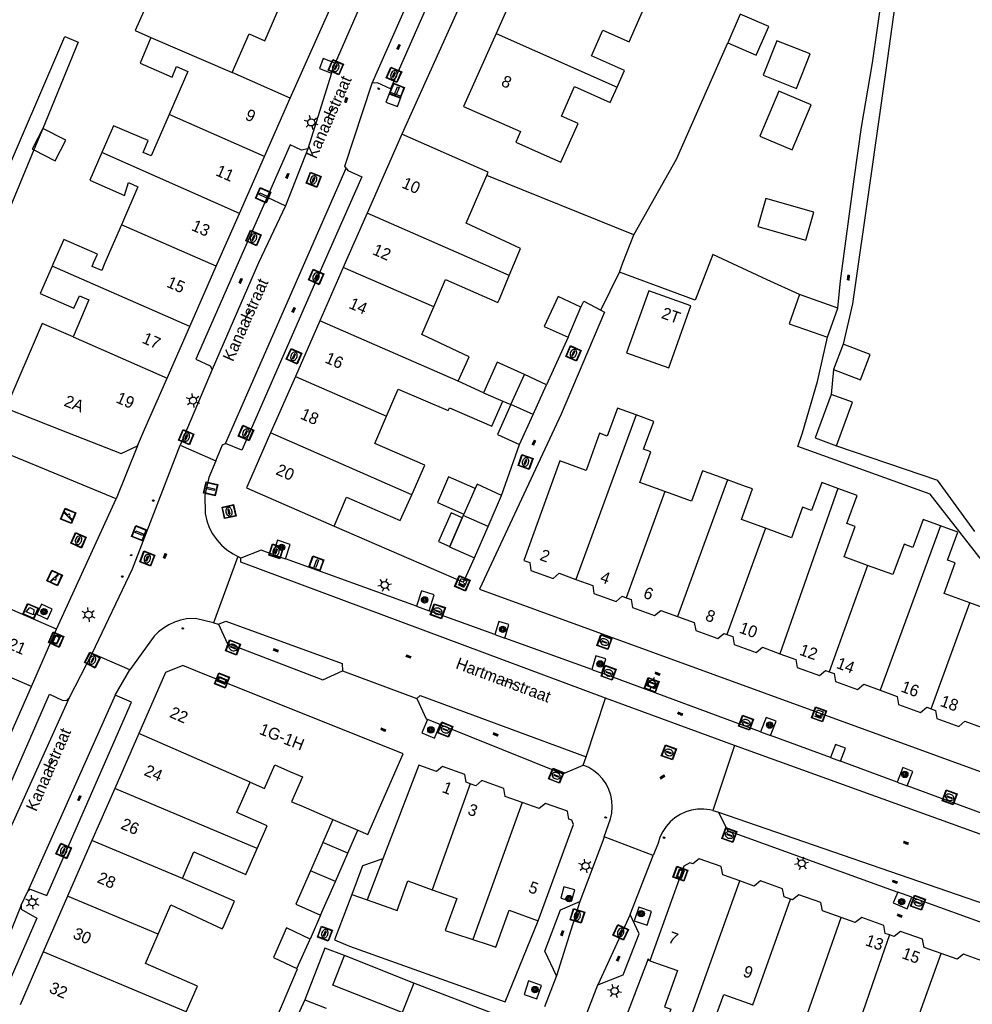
# Model space of a CAD drawing. Header units: metres. Extents: x 93870 to 95789, y 463036 to 464040.
# Tile 183 of 256: x 95003 to 95084, y 463187 to 463271. Entities that reach past the tile are written whole.
import ezdxf
from ezdxf.enums import TextEntityAlignment as Align

# ---------------------------------------------------------------- set-up
doc = ezdxf.new("R2010")
doc.units = ezdxf.units.M
doc.header["$LTSCALE"] = 25.4
for name, color, linetype in [('B_BEBOUWINGSGRENS_0', 1, 'Continuous'), ('B_LUIFEL_1', 200, 'Continuous'), ('B_TUSSENMUUR_0', 7, 'Continuous'), ('G_GRENS_ALGEMEEN_0', 7, 'Continuous'), ('Q_AFVALBAK_0', 7, 'Continuous'), ('Q_BOOM_0', 3, 'Continuous'), ('Q_BRANDKRAAN_0', 5, 'Continuous'), ('Q_CAI-KAST_0', 10, 'Continuous'), ('Q_INSPECTIE_OF_RIOOLPUT_0', 253, 'Continuous'), ('Q_KOLK_0', 254, 'Continuous'), ('Q_LICHTMAST_0', 2, 'Continuous'), ('Q_OPLAADPAAL_0', 7, 'Continuous'), ('Q_SPEELVOORZIENING_0', 45, 'Continuous'), ('Q_STRAATNAAMBORD_0', 7, 'Continuous'), ('Q_VERKEERSBORDPAAL_0', 40, 'Continuous'), ('Q_WATERLEIDINGPUT_0', 5, 'Continuous'), ('S_GBKN_SYMBOOL_OV_GROOT_0', 7, 'Continuous'), ('T_HAAG_0', 87, 'Continuous'), ('T_HEK_0', 57, 'Continuous'), ('T_HEK_1', 57, 'Continuous'), ('T_MUUR_30CM_0', 10, 'Continuous'), ('V_WEGGRENS_0', 7, 'Continuous'), ('Z_GBKN_HUISNUMMER_0', 252, 'Continuous'), ('Z_STRAATNAAM_0', 252, 'Continuous')]:
    doc.layers.add(name, color=color, linetype=linetype)
doc.layers.add('Q_PAAL_STEEN_0', color=7, linetype='Continuous', true_color=0xa97373)
doc.layers.add('Q_PAALTJE_0', color=7, linetype='Continuous', true_color=0x666666)

# ---------------------------------------------------------------- blocks, each defined once
blk = doc.blocks.new('Q_AFVALBAK')
for points in [[(-0.5, 0.5), (0.5, 0.5), (0.5, -0.5), (-0.5, -0.5)], [(-0.336, 0.197), (0.331, 0.197), (0.19, -0.251), (-0.196, -0.251)]]:
    blk.add_lwpolyline(points, close=True)
blk.add_lwpolyline([(-0.442, 0.464), (0.438, 0.464, -0.414214), (0.459, 0.442), (0.459, -0.437, -0.414214), (0.438, -0.459), (-0.442, -0.459, -0.414214), (-0.463, -0.437), (-0.463, 0.442), (-0.463, 0.444), (-0.463, 0.446), (-0.463, 0.448), (-0.462, 0.45), (-0.461, 0.451), (-0.46, 0.453), (-0.459, 0.455), (-0.458, 0.456), (-0.457, 0.457), (-0.456, 0.459), (-0.454, 0.46), (-0.453, 0.461), (-0.451, 0.462), (-0.449, 0.462), (-0.447, 0.463), (-0.446, 0.463), (-0.444, 0.464), (-0.442, 0.464)], format="xyb")
blk = doc.blocks.new('Q_STRAATNAAMBORD')
for points in [[(-0.5, 0.5), (0.5, 0.5), (0.5, -0.5), (-0.5, -0.5)], [(-0.369, 0.22), (0.358, 0.22), (0.358, -0.214), (-0.369, -0.214)]]:
    blk.add_lwpolyline(points, close=True)
for points in [[(-0.442, 0.464), (0.438, 0.464, -0.414214), (0.459, 0.442), (0.459, -0.437, -0.414214), (0.438, -0.459), (-0.442, -0.459, -0.414214), (-0.463, -0.437), (-0.463, 0.442), (-0.463, 0.444), (-0.463, 0.446), (-0.463, 0.448), (-0.462, 0.45), (-0.461, 0.451), (-0.46, 0.453), (-0.459, 0.455), (-0.458, 0.456), (-0.457, 0.457), (-0.456, 0.459), (-0.454, 0.46), (-0.453, 0.461), (-0.451, 0.462), (-0.449, 0.462), (-0.447, 0.463), (-0.446, 0.463), (-0.444, 0.464), (-0.442, 0.464)], [(-0.287, 0.16), (0.281, 0.16, -0.414214), (0.303, 0.139), (0.303, -0.134, -0.414214), (0.281, -0.156), (-0.287, -0.156, -0.414214), (-0.308, -0.134), (-0.308, 0.139), (-0.308, 0.14), (-0.308, 0.142), (-0.307, 0.144), (-0.307, 0.146), (-0.306, 0.148), (-0.305, 0.149), (-0.304, 0.151), (-0.303, 0.152), (-0.302, 0.154), (-0.3, 0.155), (-0.299, 0.156), (-0.297, 0.157), (-0.296, 0.158), (-0.294, 0.159), (-0.292, 0.159), (-0.29, 0.16), (-0.288, 0.16), (-0.287, 0.16)]]:
    blk.add_lwpolyline(points, format="xyb")
blk = doc.blocks.new('Q_OPLAADPAAL')
for points in [[(-0.5, 0.5), (0.5, 0.5), (0.5, -0.5), (-0.5, -0.5)], [(-0.08, 0.333), (0.071, 0.333), (0.071, -0.329), (-0.08, -0.329)]]:
    blk.add_lwpolyline(points, close=True)
blk.add_lwpolyline([(-0.442, 0.464), (0.438, 0.464, -0.414214), (0.459, 0.442), (0.459, -0.437, -0.414214), (0.438, -0.459), (-0.442, -0.459, -0.414214), (-0.463, -0.437), (-0.463, 0.442), (-0.463, 0.444), (-0.463, 0.446), (-0.463, 0.448), (-0.462, 0.45), (-0.461, 0.451), (-0.46, 0.453), (-0.459, 0.455), (-0.458, 0.456), (-0.457, 0.457), (-0.456, 0.459), (-0.454, 0.46), (-0.453, 0.461), (-0.451, 0.462), (-0.449, 0.462), (-0.447, 0.463), (-0.446, 0.463), (-0.444, 0.464), (-0.442, 0.464)], format="xyb")
blk = doc.blocks.new('Q_CAI-KAST')
for points in [[(-0.5, 0.5), (0.5, 0.5), (0.5, -0.5), (-0.5, -0.5)], [(-0.262, 0.264), (0.25, 0.264), (0.25, 0.187), (-0.262, 0.187)], [(-0.262, 0.107), (0.25, 0.107), (0.25, -0.332), (-0.262, -0.332)]]:
    blk.add_lwpolyline(points, close=True)
blk.add_lwpolyline([(-0.442, 0.464), (0.438, 0.464, -0.414214), (0.459, 0.442), (0.459, -0.437, -0.414214), (0.438, -0.459), (-0.442, -0.459, -0.414214), (-0.463, -0.437), (-0.463, 0.442), (-0.463, 0.444), (-0.463, 0.446), (-0.463, 0.448), (-0.462, 0.45), (-0.461, 0.451), (-0.46, 0.453), (-0.459, 0.455), (-0.458, 0.456), (-0.457, 0.457), (-0.456, 0.459), (-0.454, 0.46), (-0.453, 0.461), (-0.451, 0.462), (-0.449, 0.462), (-0.447, 0.463), (-0.446, 0.463), (-0.444, 0.464), (-0.442, 0.464)], format="xyb")
blk.add_circle((-0.177, -0.034), 0.0354)
blk = doc.blocks.new('Q_LICHTMAST')
for points in [[(-0.26, 0.15), (-0.52, 0.3)], [(0, 0.3), (0, 0.6)], [(0.26, 0.15), (0.52, 0.3)], [(-0.26, -0.15), (-0.52, -0.3)], [(0, -0.3), (0, -0.6)], [(0.26, -0.15), (0.52, -0.3)]]:
    blk.add_lwpolyline(points)
blk.add_circle((0, 0), 0.3)
blk = doc.blocks.new('Q_VERKEERSBORDPAAL')
for points in [[(-0.5, 0.5), (0.5, 0.5), (0.5, -0.5), (-0.5, -0.5)], [(-0.08, 0.333), (0.071, 0.333), (0.071, -0.329), (-0.08, -0.329)]]:
    blk.add_lwpolyline(points, close=True)
blk.add_lwpolyline([(-0.442, 0.464), (0.438, 0.464, -0.414214), (0.459, 0.442), (0.459, -0.437, -0.414214), (0.438, -0.459), (-0.442, -0.459, -0.414214), (-0.463, -0.437), (-0.463, 0.442), (-0.463, 0.444), (-0.463, 0.446), (-0.463, 0.448), (-0.462, 0.45), (-0.461, 0.451), (-0.46, 0.453), (-0.459, 0.455), (-0.458, 0.456), (-0.457, 0.457), (-0.456, 0.459), (-0.454, 0.46), (-0.453, 0.461), (-0.451, 0.462), (-0.449, 0.462), (-0.447, 0.463), (-0.446, 0.463), (-0.444, 0.464), (-0.442, 0.464)], format="xyb")
blk = doc.blocks.new('Q_PAAL_STEEN')
for points in [[(-0.5, 0.5), (0.5, 0.5), (0.5, -0.5), (-0.5, -0.5)], [(-0.08, 0.333), (0.071, 0.333), (0.071, -0.329), (-0.08, -0.329)]]:
    blk.add_lwpolyline(points, close=True)
blk.add_lwpolyline([(-0.442, 0.464), (0.438, 0.464, -0.414214), (0.459, 0.442), (0.459, -0.437, -0.414214), (0.438, -0.459), (-0.442, -0.459, -0.414214), (-0.463, -0.437), (-0.463, 0.442), (-0.463, 0.444), (-0.463, 0.446), (-0.463, 0.448), (-0.462, 0.45), (-0.461, 0.451), (-0.46, 0.453), (-0.459, 0.455), (-0.458, 0.456), (-0.457, 0.457), (-0.456, 0.459), (-0.454, 0.46), (-0.453, 0.461), (-0.451, 0.462), (-0.449, 0.462), (-0.447, 0.463), (-0.446, 0.463), (-0.444, 0.464), (-0.442, 0.464)], format="xyb")
blk = doc.blocks.new('Q_PAALTJE')
at = {"color": 251, "true_color": 0x666666, "xscale": 0.1, "yscale": 0.1, "zscale": 0.01}
blk.add_blockref('Q_PAAL_STEEN', (0, 0), dxfattribs=at)
blk = doc.blocks.new('Q_KOLK')
blk.add_lwpolyline([(-0.5, 0.5), (0.5, 0.5), (0.5, -0.5), (-0.5, -0.5)], close=True)
for points in [[(-0.442, 0.464), (0.438, 0.464, -0.414214), (0.459, 0.442), (0.459, -0.437, -0.414214), (0.438, -0.459), (-0.442, -0.459, -0.414214), (-0.463, -0.437), (-0.463, 0.442, -0.414214), (-0.442, 0.464)], [(-0.345, 0.105, 0.380426), (-0.276, -0.18)], [(-0.008, 0.266, 0.240218), (-0.345, 0.105)], [(-0.194, 0.045, 0.853344), (-0.194, -0.032)], [(0.331, 0.111, 0.240191), (-0.008, 0.266)], [(0.185, -0.032, 0.849746), (0.185, 0.045)], [(0.267, -0.176, 0.380426), (0.331, 0.111)], [(-0.276, -0.18, 0.148452), (0.012, -0.257)], [(0.012, -0.257, 0.131742), (0.267, -0.176)]]:
    blk.add_lwpolyline(points, format="xyb")
for points in [[(-0.194, 0.045), (0.185, 0.045)], [(0.185, -0.032), (-0.194, -0.032)]]:
    blk.add_lwpolyline(points)
blk = doc.blocks.new('Q_INSPECTIE_OF_RIOOLPUT')
blk.add_lwpolyline([(-0.5, 0.5), (0.5, 0.5), (0.5, -0.5), (-0.5, -0.5)], close=True)
for points in [[(-0.442, 0.464), (0.438, 0.464, -0.414214), (0.459, 0.442), (0.459, -0.437, -0.414214), (0.438, -0.459), (-0.442, -0.459, -0.414214), (-0.463, -0.437), (-0.463, 0.442), (-0.463, 0.444), (-0.463, 0.446), (-0.463, 0.448), (-0.462, 0.45), (-0.461, 0.451), (-0.46, 0.453), (-0.459, 0.455), (-0.458, 0.456), (-0.457, 0.457), (-0.456, 0.459), (-0.454, 0.46), (-0.453, 0.461), (-0.451, 0.462), (-0.449, 0.462), (-0.447, 0.463), (-0.446, 0.463), (-0.444, 0.464), (-0.442, 0.464)], [(-0.345, 0.105, 0.380426), (-0.276, -0.18)], [(-0.008, 0.266, 0.240218), (-0.345, 0.105)], [(-0.194, 0.045, 0.853344), (-0.194, -0.032)], [(0.331, 0.111, 0.240191), (-0.008, 0.266)], [(0.185, -0.032, 0.849746), (0.185, 0.045)], [(0.267, -0.176, 0.380426), (0.331, 0.111)], [(-0.276, -0.18, 0.148452), (0.012, -0.257)], [(0.012, -0.257, 0.131742), (0.267, -0.176)]]:
    blk.add_lwpolyline(points, format="xyb")
for points in [[(-0.194, 0.045), (0.185, 0.045)], [(0.185, -0.032), (-0.194, -0.032)]]:
    blk.add_lwpolyline(points)
blk = doc.blocks.new('Q_WATERLEIDINGPUT')
blk.add_lwpolyline([(-0.5, 0.5), (0.5, 0.5), (0.5, -0.5), (-0.5, -0.5)], close=True)
for points in [[(-0.442, 0.464), (0.438, 0.464, -0.414214), (0.459, 0.442), (0.459, -0.437, -0.414214), (0.438, -0.459), (-0.442, -0.459, -0.414214), (-0.463, -0.437), (-0.463, 0.442), (-0.463, 0.444), (-0.463, 0.446), (-0.463, 0.448), (-0.462, 0.45), (-0.461, 0.451), (-0.46, 0.453), (-0.459, 0.455), (-0.458, 0.456), (-0.457, 0.457), (-0.456, 0.459), (-0.454, 0.46), (-0.453, 0.461), (-0.451, 0.462), (-0.449, 0.462), (-0.447, 0.463), (-0.446, 0.463), (-0.444, 0.464), (-0.442, 0.464)], [(-0.345, 0.105, 0.380426), (-0.276, -0.18)], [(-0.008, 0.266, 0.240218), (-0.345, 0.105)], [(-0.194, 0.045, 0.853344), (-0.194, -0.032)], [(0.331, 0.111, 0.240191), (-0.008, 0.266)], [(0.185, -0.032, 0.849746), (0.185, 0.045)], [(0.267, -0.176, 0.380426), (0.331, 0.111)], [(-0.276, -0.18, 0.148452), (0.012, -0.257)], [(0.012, -0.257, 0.131742), (0.267, -0.176)]]:
    blk.add_lwpolyline(points, format="xyb")
for points in [[(-0.194, 0.045), (0.185, 0.045)], [(0.185, -0.032), (-0.194, -0.032)]]:
    blk.add_lwpolyline(points)
blk = doc.blocks.new('Q_BRANDKRAAN')
blk.add_lwpolyline([(-0.5, 0.5), (0.5, 0.5), (0.5, -0.5), (-0.5, -0.5)], close=True)
for points in [[(-0.442, 0.464), (0.438, 0.464, -0.414214), (0.459, 0.442), (0.459, -0.437, -0.414214), (0.438, -0.459), (-0.442, -0.459, -0.414214), (-0.463, -0.437), (-0.463, 0.442), (-0.463, 0.444), (-0.463, 0.446), (-0.463, 0.448), (-0.462, 0.45), (-0.461, 0.451), (-0.46, 0.453), (-0.459, 0.455), (-0.458, 0.456), (-0.457, 0.457), (-0.456, 0.459), (-0.454, 0.46), (-0.453, 0.461), (-0.451, 0.462), (-0.449, 0.462), (-0.447, 0.463), (-0.446, 0.463), (-0.444, 0.464), (-0.442, 0.464)], [(-0.345, 0.105, 0.380426), (-0.276, -0.18)], [(-0.008, 0.266, 0.240218), (-0.345, 0.105)], [(-0.194, 0.045, 0.853344), (-0.194, -0.032)], [(0.331, 0.111, 0.240191), (-0.008, 0.266)], [(0.185, -0.032, 0.849746), (0.185, 0.045)], [(0.267, -0.176, 0.380426), (0.331, 0.111)], [(-0.276, -0.18, 0.148452), (0.012, -0.257)], [(0.012, -0.257, 0.131742), (0.267, -0.176)]]:
    blk.add_lwpolyline(points, format="xyb")
for points in [[(-0.194, 0.045), (0.185, 0.045)], [(0.185, -0.032), (-0.194, -0.032)]]:
    blk.add_lwpolyline(points)
blk = doc.blocks.new('Q_SPEELVOORZIENING')
blk.add_lwpolyline([(-0.5, 0.5), (0.5, 0.5), (0.5, -0.5), (-0.5, -0.5)], close=True)
for points in [[(-0.442, 0.464), (0.438, 0.464, -0.414214), (0.459, 0.442), (0.459, -0.437, -0.414214), (0.438, -0.459), (-0.442, -0.459, -0.414214), (-0.463, -0.437), (-0.463, 0.442), (-0.463, 0.444), (-0.463, 0.446), (-0.463, 0.448), (-0.462, 0.45), (-0.461, 0.451), (-0.46, 0.453), (-0.459, 0.455), (-0.458, 0.456), (-0.457, 0.457), (-0.456, 0.459), (-0.454, 0.46), (-0.453, 0.461), (-0.451, 0.462), (-0.449, 0.462), (-0.447, 0.463), (-0.446, 0.463), (-0.444, 0.464), (-0.442, 0.464)], [(-0.363, 0.198, 1.168313), (-0.386, 0.141)], [(-0.087, 0.021, 0.778987), (-0.04, -0.167)], [(-0.04, -0.167, 0.508825), (0.056, -0.036)], [(0.355, -0.156, 1.031322), (0.378, -0.1)]]:
    blk.add_lwpolyline(points, format="xyb")
for points in [[(-0.386, 0.141), (-0.087, 0.021)], [(-0.363, 0.198), (0.378, -0.1)], [(0.056, -0.036), (0.355, -0.156)]]:
    blk.add_lwpolyline(points)
blk = doc.blocks.new('Q_BOOM')
for radius in [0.27, 0.18, 0.09]:
    blk.add_circle((0, 0), radius)
blk = doc.blocks.new('S_GBKN_SYMBOOL_OV_GROOT')
for points in [[(-0.21875, 0.0625), (0.21875, 0.0625)], [(-0.21875, 0), (0.21875, 0)], [(-0.1875, 0.0625), (-0.1875, 0)], [(-0.125, 0.09375), (-0.125, 0.0625)], [(-0.125, 0), (-0.125, -0.0625)], [(-0.0625, 0.0625), (-0.0625, 0)], [(0, 0.09375), (0, 0.0625)], [(0, 0), (0, -0.0625)], [(0.0625, 0.0625), (0.0625, 0)], [(0.125, 0.09375), (0.125, 0.0625)], [(0.125, 0), (0.125, -0.0625)], [(0.1875, 0.0625), (0.1875, 0)], [(-0.21875, -0.0625), (0.21875, -0.0625)], [(-0.1875, -0.0625), (-0.1875, -0.09375)], [(-0.0625, -0.0625), (-0.0625, -0.09375)], [(0.0625, -0.0625), (0.0625, -0.09375)], [(0.1875, -0.0625), (0.1875, -0.09375)]]:
    blk.add_lwpolyline(points)

msp = doc.modelspace()

# ---------------------------------------------------------------- linework, layer by layer
at = {"layer": 'B_BEBOUWINGSGRENS_0'}
for p, q in [((95064.349, 463271.185), (95063.285, 463268.758)), ((95026.004, 463264.037), (95021.064, 463266.211)), ((95023.808, 463259.06), (95026.004, 463264.037)), ((95035.509, 463260.973), (95032.554, 463254.253)), ((95066.021, 463260.795), (95068.785, 463259.63)), ((95021.673, 463254.222), (95023.808, 463259.06)), ((95019.685, 463249.714), (95021.673, 463254.222)), ((95065.857, 463253.097), (95069.944, 463251.935)), ((95017.433, 463244.576), (95019.685, 463249.714)), ((95030.518, 463249.622), (95028.521, 463245.083)), ((95060.15, 463246.35), (95056.56, 463247.64)), ((95072.666, 463246.163), (95069.415, 463247.318)), ((95049.678, 463243.67), (95050.781, 463246.241)), ((95071.782, 463243.672), (95072.666, 463246.163)), ((95028.521, 463245.083), (95026.437, 463240.342)), ((95015.513, 463240.194), (95017.433, 463244.576)), ((95073.129, 463243.076), (95072.311, 463240.926)), ((95013.594, 463235.813), (95015.513, 463240.194)), ((95026.437, 463240.342), (95024.319, 463235.525)), ((95047.849, 463239.63), (95045.958, 463240.488)), ((95042.46, 463238.95), (95040.32, 463239.924)), ((95046.695, 463237.087), (95047.849, 463239.63)), ((95042.46, 463238.95), (95044.12, 463238.23)), ((95044.12, 463238.23), (95044.807, 463237.94)), ((95045.534, 463234.53), (95046.695, 463237.087)), ((95012.981, 463234.414), (95013.594, 463235.813)), ((95024.319, 463235.525), (95022.691, 463231.824)), ((95042.867, 463227.564), (95044.02, 463230.186)), ((95040.752, 463228.495), (95040.664, 463228.295)), ((95040.805, 463228.615), (95040.752, 463228.495)), ((95040.664, 463228.295), (95039.592, 463225.859)), ((95041.693, 463224.896), (95042.867, 463227.564)), ((95006.084, 463218.801), (94998.215, 463222.228)), ((95003.944, 463213.909), (95006.084, 463218.801)), ((95035.614, 463208.201), (95017.968, 463215.271)), ((95001.804, 463209.017), (95003.944, 463213.909)), ((95013.096, 463209.91), (95011.043, 463205.222)), ((95036.95, 463207.22), (95033.893, 463199.248)), ((95011.043, 463205.222), (95009.105, 463200.798)), ((95029.629, 463202.602), (95031.759, 463201.691)), ((95047.14, 463193.97), (95050.15, 463202.18)), ((95009.105, 463200.798), (95007.03, 463196.062)), ((95028.791, 463200.646), (95027.723, 463198.215)), ((95030.912, 463199.713), (95028.791, 463200.646)), ((95029.847, 463197.3), (95030.912, 463199.713)), ((95033.893, 463199.248), (95032.552, 463195.751)), ((95059.539, 463198.607), (95056.638, 463190.551)), ((95028.585, 463194.441), (95029.847, 463197.3)), ((95007.03, 463196.062), (95004.95, 463191.313)), ((95026.561, 463189.895), (95027.687, 463192.407)), ((95004.95, 463191.313), (95002.977, 463186.807)), ((95043.495, 463185.98), (95036.538, 463188.652)), ((95027.25, 463187.22), (95029.06, 463186.53))]:
    msp.add_line(p, q, dxfattribs=at)
for points in [[(95051.555, 463274.567), (95052.01, 463275.58), (95048.12, 463277.31), (95047.81, 463276.6), (95047.28, 463276.83), (95046.724, 463275.576), (95046.3, 463275.77), (95043.54, 463269.555)], [(95015.894, 463276.731), (95012.78, 463269.793), (95014.113, 463269.195)], [(95021.064, 463266.211), (95022.514, 463269.507), (95023.84, 463268.93), (95026.535, 463275.16)], [(95053.856, 463264.974), (95054.49, 463266.4), (95051.67, 463267.65), (95052.64, 463269.84), (95054.88, 463268.85), (95056.43, 463272.34), (95051.555, 463274.567)], [(95063.285, 463268.758), (95065.715, 463267.703), (95066.78, 463270.13), (95064.349, 463271.185)], [(95043.54, 463269.555), (95040.78, 463263.34), (95045.63, 463261.19), (95045.22, 463260.29), (95047.65, 463259.21), (95049.073, 463258.577), (95050.534, 463261.873), (95049.111, 463262.506), (95050.23, 463265.03)], [(95014.113, 463269.195), (95013.2, 463267.021), (95015.936, 463265.838), (95016.321, 463266.727), (95017.273, 463266.316), (95015.685, 463262.645)], [(95070.31, 463267.806), (95067.461, 463268.924), (95066.311, 463265.992), (95069.16, 463264.874), (95070.31, 463267.806)], [(95050.23, 463265.03), (95053.28, 463263.68), (95053.856, 463264.974)], [(95068.785, 463259.63), (95070.403, 463263.47), (95067.638, 463264.635), (95066.021, 463260.795)], [(95015.685, 463262.645), (95014.16, 463259.12), (95013.46, 463259.42), (95013.89, 463260.42), (95010.941, 463261.695), (95009.948, 463259.397)], [(95042.76, 463257.46), (95042.88, 463257.74), (95035.509, 463260.973)], [(95009.948, 463259.397), (95008.929, 463257.041), (95011.88, 463255.76), (95012.21, 463256.85), (95013.02, 463256.5), (95011.615, 463253.25)], [(95044.668, 463248.932), (95045.115, 463250), (95045.628, 463251.227), (95040.998, 463253.397), (95042.25, 463256.29), (95042.76, 463257.46)], [(95069.944, 463251.935), (95070.629, 463254.339), (95066.541, 463255.502), (95065.857, 463253.097)], [(95032.554, 463254.253), (95030.684, 463250), (95030.518, 463249.622)], [(95011.615, 463253.25), (95010.21, 463250), (95009.93, 463249.35), (95009.11, 463249.7), (95009.24, 463250), (95009.57, 463250.76), (95006.7, 463252.01), (95005.83, 463250), (95005.706, 463249.714)], [(95005.706, 463249.714), (95004.7, 463247.39), (95007.57, 463246.14), (95008.03, 463247.2), (95008.85, 463246.85), (95007.49, 463243.71)], [(95038.23, 463246.25), (95039.24, 463248.58), (95043.7, 463246.64), (95043.83, 463246.93), (95044.668, 463248.932)], [(95056.56, 463247.64), (95054.67, 463242.35), (95058.26, 463241.06), (95060.15, 463246.35)], [(95050.781, 463246.241), (95048.825, 463247.154), (95047.656, 463244.602), (95049.678, 463243.67)], [(95069.415, 463247.318), (95068.528, 463244.82), (95071.782, 463243.672)], [(95040.32, 463239.924), (95041.255, 463242.005), (95037.22, 463243.92), (95038.23, 463246.25)], [(95007.49, 463243.71), (95004.85, 463244.85), (95001.755, 463237.644), (95006.377, 463235.819), (95011.59, 463233.76), (95012.981, 463234.414)], [(95072.311, 463240.926), (95074.601, 463240.055), (95075.418, 463242.204), (95073.129, 463243.076)], [(95045.958, 463240.488), (95043.636, 463241.542), (95042.46, 463238.95)], [(95034.205, 463236.945), (95035.21, 463239.26), (95039.46, 463237.42), (95039.57, 463237.66), (95043.19, 463236.09), (95044.12, 463238.23)], [(95072.116, 463238.803), (95070.754, 463235.091), (95072.565, 463234.427)], [(95072.565, 463234.427), (95073.926, 463238.139), (95072.116, 463238.803)], [(95044.807, 463237.94), (95043.656, 463235.393), (95045.534, 463234.53)], [(95055.478, 463237.061), (95053.89, 463237.64), (95053.02, 463235.26), (95052.37, 463235.5), (95051.22, 463232.33), (95048.99, 463233.14), (95045.9, 463224.67), (95046.41, 463224.49), (95046.52, 463223.81), (95048.41, 463223.12), (95048.93, 463223.57), (95050.355, 463223.05)], [(95036.36, 463230.26), (95037.46, 463232.79), (95033.2, 463234.63), (95034.205, 463236.945)], [(95057.94, 463230.534), (95055.8, 463231.31), (95056.74, 463233.91), (95056.12, 463234.13), (95056.99, 463236.51), (95055.478, 463237.061)], [(95022.691, 463231.824), (95022.265, 463230.855), (95029.733, 463227.59)], [(95041.759, 463230.785), (95039.501, 463231.778), (95038.546, 463229.608), (95040.805, 463228.615)], [(95063.267, 463231.525), (95061.79, 463232.06), (95061.15, 463232.3), (95060.21, 463229.71), (95057.94, 463230.534)], [(95044.02, 463230.186), (95041.926, 463231.164), (95041.759, 463230.785)], [(95066.509, 463227.409), (95064.45, 463228.16), (95065.39, 463230.75), (95064.8, 463230.97), (95063.267, 463231.525)], [(95072.679, 463230.786), (95071.3, 463231.29), (95070.43, 463228.91), (95069.67, 463229.19), (95068.73, 463226.6), (95066.509, 463227.409)], [(95029.733, 463227.59), (95030.803, 463230.06), (95035.384, 463228.073), (95036.36, 463230.26)], [(95075.211, 463224.237), (95073.2, 463224.97), (95074.14, 463227.56), (95073.45, 463227.81), (95074.31, 463230.19), (95072.679, 463230.786)], [(95081.42, 463227.598), (95079.94, 463228.14), (95079.07, 463225.76), (95078.32, 463226.04), (95077.37, 463223.45), (95075.211, 463224.237)], [(95083.93, 463221.052), (95081.73, 463221.85), (95082.68, 463224.45), (95082.02, 463224.68), (95082.89, 463227.06), (95081.42, 463227.598)], [(95039.592, 463225.859), (95039.577, 463225.825), (95041.693, 463224.896)], [(95087.461, 463223.77), (95086.17, 463220.24), (95083.93, 463221.052)], [(95050.355, 463223.05), (95051.78, 463222.53), (95051.89, 463221.85), (95053.77, 463221.16), (95054.3, 463221.61), (95054.64, 463221.488)], [(95054.64, 463221.488), (95055.05, 463221.34), (95055.16, 463220.66), (95057.06, 463219.96), (95057.59, 463220.41), (95059.013, 463219.891)], [(95059.013, 463219.891), (95060.44, 463219.37), (95060.56, 463218.69), (95062.45, 463218), (95062.97, 463218.45), (95063.209, 463218.363)], [(95063.209, 463218.363), (95063.71, 463218.18), (95063.83, 463217.5), (95065.71, 463216.81), (95066.24, 463217.26), (95067.736, 463216.716)], [(95067.736, 463216.716), (95069.1, 463216.22), (95069.21, 463215.54), (95071.1, 463214.85), (95071.62, 463215.29), (95071.946, 463215.175)], [(95017.968, 463215.271), (95016.844, 463215.721), (95015.374, 463215.111), (95013.096, 463209.91)], [(95071.946, 463215.175), (95072.36, 463215.03), (95072.47, 463214.35), (95074.36, 463213.66), (95074.88, 463214.11), (95076.277, 463213.597)], [(95076.277, 463213.597), (95077.74, 463213.06), (95077.85, 463212.38), (95079.73, 463211.7), (95080.26, 463212.15), (95080.63, 463212.013)], [(95080.63, 463212.013), (95080.99, 463211.88), (95081.1, 463211.2), (95082.98, 463210.51), (95083.51, 463210.96), (95084.899, 463210.452)], [(95031.759, 463201.691), (95032.618, 463201.324), (95035.614, 463208.201)], [(95022.58, 463205.769), (95023.813, 463205.233), (95024.693, 463207.253), (95026.033, 463206.663), (95027.037, 463206.221), (95026.121, 463204.108), (95026.893, 463203.773), (95029.629, 463202.602)], [(95041.33, 463205.64), (95040.99, 463205.76), (95040.88, 463206.44), (95038.99, 463207.12), (95038.47, 463206.67), (95036.95, 463207.22)], [(95023.193, 463200.123), (95024.033, 463202.053), (95021.451, 463203.177), (95022.58, 463205.769)], [(95045.775, 463204.045), (95044.33, 463204.56), (95044.22, 463205.24), (95042.34, 463205.92), (95041.81, 463205.47), (95041.33, 463205.64)], [(95050.15, 463202.18), (95049.99, 463202.53), (95049.74, 463202.62), (95049.63, 463203.3), (95047.75, 463203.97), (95047.22, 463203.53), (95045.775, 463204.045)], [(95016.813, 463197.563), (95017.793, 463199.833), (95022.223, 463197.903), (95023.193, 463200.123)], [(95064.33, 463197.36), (95062.869, 463197.887), (95062.739, 463198.577), (95060.859, 463199.257), (95060.319, 463198.807), (95060.059, 463198.897), (95059.539, 463198.607)], [(95027.723, 463198.215), (95026.484, 463195.394), (95028.585, 463194.441)], [(95014.748, 463192.823), (95015.833, 463195.323), (95020.213, 463193.273), (95020.273, 463193.393), (95021.244, 463195.64), (95016.813, 463197.563)], [(95032.552, 463195.751), (95034.4, 463195.1), (95035.11, 463194.85), (95036.02, 463197.36), (95038.11, 463196.61)], [(95068.637, 463195.806), (95068.089, 463196.007), (95067.949, 463196.697), (95066.069, 463197.377), (95065.529, 463196.927), (95064.33, 463197.36)], [(95038.11, 463196.61), (95040.2, 463195.86), (95039.22, 463193.15), (95040, 463192.88), (95041.577, 463192.369)], [(95072.946, 463194.255), (95071.359, 463194.827), (95071.219, 463195.517), (95069.339, 463196.187), (95068.799, 463195.747), (95068.637, 463195.806)], [(95041.577, 463192.369), (95042.96, 463191.92), (95043.52, 463191.72), (95044.66, 463194.86), (95047.14, 463193.97)], [(95077.081, 463192.757), (95076.719, 463192.887), (95076.589, 463193.577), (95074.709, 463194.257), (95074.159, 463193.817), (95072.946, 463194.255)], [(95027.687, 463192.407), (95025.672, 463193.366), (95024.563, 463190.844), (95026.561, 463189.895)], [(95017.138, 463186.198), (95018.094, 463188.396), (95013.663, 463190.323), (95014.748, 463192.823)], [(95081.486, 463191.174), (95080.029, 463191.697), (95079.899, 463192.387), (95078.019, 463193.067), (95077.469, 463192.617), (95077.081, 463192.757)], [(95030.613, 463190.996), (95028.95, 463191.635), (95027.25, 463187.22)], [(95036.538, 463188.652), (95035.555, 463186.145), (95029.623, 463188.471), (95030.613, 463190.996)], [(95085.991, 463189.548), (95085.389, 463189.767), (95085.259, 463190.447), (95083.379, 463191.127), (95082.839, 463190.687), (95081.486, 463191.174)], [(95056.638, 463190.551), (95059.019, 463189.717), (95057.909, 463186.637), (95058.449, 463186.447), (95057.599, 463184.077), (95059.33, 463183.455)], [(95059.33, 463183.455), (95060.519, 463183.027), (95061.389, 463185.447), (95062.049, 463185.207), (95062.949, 463187.697), (95065.428, 463186.807)]]:
    msp.add_lwpolyline(points, dxfattribs=at)
at = {"layer": 'B_LUIFEL_1'}
for p, q in [((95040.664, 463228.295), (95040.664, 463228.295)), ((95029.629, 463202.602), (95028.791, 463200.646)), ((95031.24, 463196.218), (95032.552, 463195.751))]:
    msp.add_line(p, q, dxfattribs=at)
for points in [[(95004.903, 463261.449), (95004.013, 463259.697), (95004.151, 463259.627)], [(95006.866, 463260.467), (95004.909, 463261.461), (95004.903, 463261.449)], [(95004.151, 463259.627), (95005.97, 463258.704), (95006.866, 463260.467)], [(95040.664, 463228.295), (95039.712, 463228.714), (95038.641, 463226.277), (95039.592, 463225.859)], [(95039.592, 463225.859), (95039.592, 463225.859), (95040.664, 463228.295)]]:
    msp.add_lwpolyline(points, dxfattribs=at)
at = {"layer": 'B_TUSSENMUUR_0'}
for p, q in [((95043.54, 463269.555), (95053.856, 463264.974)), ((95014.113, 463269.195), (95021.064, 463266.211)), ((95023.808, 463259.06), (95015.685, 463262.645)), ((95021.673, 463254.222), (95009.948, 463259.397)), ((95042.225, 463250), (95032.554, 463254.253)), ((95019.685, 463249.714), (95011.615, 463253.25)), ((95017.433, 463244.576), (95005.706, 463249.714)), ((95038.23, 463246.25), (95030.518, 463249.622)), ((95044.668, 463248.932), (95042.225, 463250)), ((95040.32, 463239.924), (95028.521, 463245.083)), ((95007.49, 463243.71), (95015.513, 463240.194)), ((95026.437, 463240.342), (95034.205, 463236.945)), ((95044.807, 463237.94), (95045.958, 463240.488)), ((95046.695, 463237.087), (95044.807, 463237.94)), ((95055.478, 463237.061), (95050.355, 463223.05)), ((95036.36, 463230.26), (95024.319, 463235.525)), ((95063.267, 463231.525), (95059.013, 463219.891)), ((95041.759, 463230.785), (95040.805, 463228.615)), ((95057.94, 463230.534), (95054.64, 463221.488)), ((95072.679, 463230.786), (95067.736, 463216.716)), ((95042.867, 463227.564), (95040.752, 463228.495)), ((95081.42, 463227.598), (95076.277, 463213.597)), ((95066.509, 463227.409), (95063.209, 463218.363)), ((95003.944, 463213.909), (94992.217, 463219.035)), ((95022.58, 463205.769), (95013.096, 463209.91)), ((95023.193, 463200.123), (95011.043, 463205.222)), ((95045.775, 463204.045), (95041.577, 463192.369)), ((95016.813, 463197.563), (95009.105, 463200.798)), ((95029.847, 463197.3), (95027.723, 463198.215)), ((95059.33, 463183.455), (95064.33, 463197.36)), ((95014.748, 463192.823), (95007.03, 463196.062)), ((95065.428, 463186.807), (95068.637, 463195.806)), ((95067.453, 463178.502), (95072.946, 463194.255)), ((95017.138, 463186.198), (95004.95, 463191.313)), ((95076.419, 463177.217), (95081.486, 463191.174))]:
    msp.add_line(p, q, dxfattribs=at)
for points in [[(95075.211, 463224.237), (95072.627, 463217.064), (95071.946, 463215.175)], [(95080.63, 463212.013), (95081.317, 463213.895), (95083.93, 463221.052)], [(95041.33, 463205.64), (95040.647, 463203.724), (95038.11, 463196.61)], [(95077.081, 463192.757), (95076.433, 463190.886), (95073.958, 463183.737)]]:
    msp.add_lwpolyline(points, dxfattribs=at)
at = {"layer": 'G_GRENS_ALGEMEEN_0'}
msp.add_line((95005.312, 463219.647), (95005.716, 463220.509), dxfattribs=at)
msp.add_lwpolyline([(95005.716, 463220.509), (95004.811, 463220.933), (95004.407, 463220.071), (95005.312, 463219.647)], dxfattribs=at)
at = {"layer": 'T_HAAG_0'}
for p, q in [((95055.281, 463252.391), (95042.76, 463257.46)), ((95052.483, 463245.987), (95054.06, 463249.23)), ((95049.678, 463243.67), (95047.849, 463239.63))]:
    msp.add_line(p, q, dxfattribs=at)
for points in [[(95054.06, 463249.23), (95054.36, 463250), (95055.281, 463252.391)], [(95069.415, 463247.318), (95066.644, 463248.576), (95062.03, 463250.717), (95060.523, 463246.827), (95054.06, 463249.23)], [(95050.781, 463246.241), (95051.025, 463246.756), (95052.483, 463245.987)]]:
    msp.add_lwpolyline(points, dxfattribs=at)
at = {"layer": 'T_HEK_0'}
for p, q in [((95000.23, 463254.031), (95006.8, 463269.29)), ((95007.937, 463268.797), (95004.903, 463261.449)), ((95004.903, 463261.449), (95004.151, 463259.627)), ((95012.981, 463234.414), (95011.162, 463229.906)), ((95044.02, 463230.186), (95045.534, 463234.53)), ((95084.34, 463227.13), (95081.16, 463231.49)), ((95040.759, 463222.808), (95041.693, 463224.896)), ((95028.585, 463194.441), (95027.687, 463192.407))]:
    msp.add_line(p, q, dxfattribs=at)
for points in [[(95055.281, 463252.391), (95058.93, 463258.83), (95063.285, 463268.758)], [(95004.151, 463259.627), (95001.799, 463253.932), (95000, 463249.79)], [(95011.162, 463229.906), (95005.069, 463232.427), (95001.472, 463233.915)], [(95031.24, 463196.218), (95029.775, 463192.334), (95031.041, 463191.811), (95043.935, 463187.194)], [(95043.935, 463187.194), (95044.31, 463187.06), (95047.14, 463193.97)]]:
    msp.add_lwpolyline(points, dxfattribs=at)
at = {"layer": 'T_HEK_1'}
msp.add_line((95030.912, 463199.713), (95031.759, 463201.691), dxfattribs=at)
msp.add_lwpolyline([(95033.893, 463199.248), (95032.16, 463198.646), (95031.24, 463196.218)], dxfattribs=at)
at = {"layer": 'T_MUUR_30CM_0'}
for p, q in [((95029.733, 463227.59), (95040.759, 463222.808)), ((95042.13, 463222.211), (95098.167, 463201.798))]:
    msp.add_line(p, q, dxfattribs=at)
msp.add_lwpolyline([(95056.638, 463190.551), (95056.495, 463190.724), (95053.756, 463183.509)], dxfattribs=at)
at = {"layer": 'V_WEGGRENS_0'}
for p, q in [((95026.004, 463264.037), (95042.98, 463302.091)), ((95044.072, 463279.989), (95035.509, 463260.973)), ((95032.366, 463272.814), (95029.832, 463267.021)), ((95032.994, 463265.306), (95036.031, 463272.191)), ((95006.8, 463269.29), (95007.937, 463268.797)), ((95029.509, 463266.175), (95027.508, 463259.711)), ((95027.508, 463259.711), (95025.594, 463254.859)), ((95020.487, 463234.612), (95030.759, 463258.083)), ((95024.037, 463255.602), (95025.594, 463254.859)), ((95019.349, 463240.917), (95016.633, 463234.481)), ((95072.311, 463240.926), (95072.116, 463238.803)), ((95016.633, 463234.481), (95019.664, 463233.155)), ((95072.565, 463234.427), (95081.16, 463231.49)), ((95006.084, 463218.801), (95011.162, 463229.906)), ((95021.535, 463224.995), (95019.467, 463219.357)), ((95021.8, 463224.846), (95021.535, 463224.995)), ((95024.523, 463225.175), (95025.606, 463224.785)), ((95036.752, 463220.763), (95025.606, 463224.785)), ((95036.752, 463220.763), (95037.835, 463220.373)), ((95043.443, 463218.35), (95037.835, 463220.373)), ((95019.467, 463219.357), (95019.9, 463219.237)), ((95043.443, 463218.35), (95044.296, 463218.042)), ((95051.694, 463215.373), (95044.296, 463218.042)), ((95007.199, 463212.982), (95009.131, 463216.737)), ((95012.328, 463215.346), (95009.131, 463216.737)), ((95011.076, 463213.19), (95012.328, 463215.346)), ((95030.464, 463215.266), (95036.788, 463212.907)), ((95051.694, 463215.373), (95052.547, 463215.065)), ((95011.076, 463213.19), (95003.599, 463196.44)), ((95051.212, 463207.945), (95052.875, 463212.936)), ((95063.864, 463208.907), (95052.875, 463212.936)), ((95038.773, 463210.691), (95037.706, 463211.12)), ((95066.095, 463210.074), (95066.944, 463209.76)), ((95072.048, 463207.877), (95066.944, 463209.76)), ((95063.864, 463208.907), (95062.026, 463203.349)), ((95050.976, 463207.235), (95051.212, 463207.945)), ((95072.048, 463207.877), (95072.898, 463207.564)), ((95077.73, 463205.781), (95072.898, 463207.564)), ((95077.73, 463205.781), (95078.579, 463205.467)), ((95086.61, 463202.504), (95078.579, 463205.467)), ((95062.026, 463203.349), (95062.492, 463203.214)), ((95062.492, 463203.214), (95093.964, 463192.356)), ((95056.938, 463199.526), (95052.764, 463201.109)), ((95054.972, 463194.505), (95056.938, 463199.526)), ((95003.066, 463195.284), (95003.599, 463196.44)), ((95050.694, 463195.611), (95048.687, 463189.264)), ((95078.993, 463195.976), (95077.788, 463196.412)), ((95078.993, 463195.976), (95087.054, 463193.06)), ((95054.972, 463194.505), (95052.207, 463188.508)), ((95036.538, 463188.652), (95030.613, 463190.996)), ((95048.687, 463189.264), (95047.668, 463186.645)), ((95051.015, 463185.417), (95052.207, 463188.508)), ((95027.25, 463187.22), (95024.409, 463181.032))]:
    msp.add_line(p, q, dxfattribs=at)
for points in [[(95072.666, 463246.163), (95072.888, 463248.48), (95074.079, 463257.134), (95074.682, 463261.582), (95075.617, 463267.055), (95076.916, 463275.938)], [(95078.008, 463275.488), (95076.778, 463266.437), (95075.406, 463256.833), (95073.928, 463246.519), (95073.129, 463243.076)], [(95037.491, 463271.547), (95034.546, 463264.838), (95033.449, 463265.345), (95032.994, 463265.306)], [(95029.832, 463267.021), (95028.812, 463267.416), (95028.486, 463266.571), (95029.509, 463266.175)], [(95029.509, 463266.175), (95029.622, 463266.541), (95029.832, 463267.021)], [(95030.759, 463258.083), (95030.65, 463258.247), (95032.994, 463265.306)], [(95034.152, 463263.711), (95035.131, 463263.332), (95035.457, 463264.176), (95034.478, 463264.556), (95034.152, 463263.711)], [(95027.508, 463259.711), (95026.961, 463259.615), (95026.005, 463260.076), (95024.037, 463255.602)], [(95030.759, 463258.083), (95030.904, 463257.864), (95032.105, 463257.34), (95028.878, 463250), (95021.868, 463234.056), (95020.487, 463234.612)], [(95024.037, 463255.602), (95021.572, 463250), (95017.965, 463241.801), (95019.176, 463241.239), (95019.349, 463240.917)], [(95025.594, 463254.859), (95023.297, 463250), (95019.349, 463240.917)], [(95052.483, 463245.987), (95052.8, 463245.82), (95049.1, 463237.11), (95042.13, 463222.211)], [(95087.461, 463223.77), (95085.21, 463224.35), (95080.54, 463230.3), (95069.25, 463234.358), (95069.667, 463235.518), (95070.94, 463239.91), (95071.782, 463243.672)], [(95009.131, 463216.737), (95012.553, 463223.955), (95014.372, 463228.649), (95016.633, 463234.481)], [(95019.664, 463233.155), (95020.225, 463234.505), (95020.487, 463234.612)], [(95019.664, 463233.155), (95019.073, 463231.731), (95018.719, 463230.208), (95018.762, 463228.646), (95018.893, 463228.046), (95019.101, 463227.468), (95019.382, 463226.921), (95019.731, 463226.416), (95020.143, 463225.96), (95020.611, 463225.562), (95021.126, 463225.227), (95021.535, 463224.995)], [(95025.606, 463224.785), (95026.009, 463226.031), (95024.914, 463226.385), (95024.523, 463225.175)], [(95024.523, 463225.175), (95023.518, 463225.538), (95021.8, 463224.846)], [(95052.875, 463212.936), (95021.8, 463224.511), (95021.8, 463224.846)], [(95037.835, 463220.373), (95038.27, 463221.72), (95037.176, 463222.074), (95036.752, 463220.763)], [(95019.467, 463219.357), (95017.919, 463219.708), (95017.17, 463219.697), (95016.649, 463219.582), (95016.144, 463219.41), (95015.66, 463219.183), (95015.205, 463218.905), (95014.783, 463218.579), (95014.399, 463218.208), (95012.328, 463215.346)], [(95019.9, 463219.237), (95020.5, 463219.484), (95030.417, 463215.878), (95030.464, 463215.266)], [(95019.9, 463219.237), (95020.616, 463217.601), (95028.775, 463214.503), (95030.464, 463215.266)], [(95044.296, 463218.042), (95044.641, 463219.194), (95043.774, 463219.453), (95043.443, 463218.35)], [(95052.547, 463215.065), (95052.911, 463216.281), (95052.043, 463216.54), (95051.694, 463215.373)], [(95066.095, 463210.074), (95053.49, 463214.725), (95052.547, 463215.065)], [(94996.712, 463189.517), (94995.359, 463190.154), (95005.493, 463213.273), (95006.551, 463212.752), (95006.92, 463212.738), (95007.199, 463212.982)], [(94996.712, 463189.517), (95000, 463197.14), (95007.199, 463212.982)], [(95003.599, 463196.44), (95003.832, 463196.647), (95005.245, 463196.124), (95012.466, 463212.581), (95011.076, 463213.19)], [(95036.788, 463212.907), (95037.063, 463213.169), (95051.212, 463207.945)], [(95036.788, 463212.907), (95037.578, 463211.172), (95037.706, 463211.12)], [(95037.706, 463211.12), (95037.23, 463209.965), (95038.293, 463209.526), (95038.773, 463210.691)], [(95066.944, 463209.76), (95067.411, 463210.965), (95066.566, 463211.291), (95066.095, 463210.074)], [(95038.773, 463210.691), (95049.222, 463206.489), (95050.976, 463207.235)], [(95095.412, 463197.677), (95095.038, 463197.656), (95063.864, 463208.907)], [(95072.898, 463207.564), (95073.323, 463208.661), (95072.478, 463208.987), (95072.048, 463207.877)], [(95052.764, 463201.109), (95053.121, 463202.161), (95053.297, 463202.644), (95053.405, 463203.146), (95053.444, 463203.659), (95053.413, 463204.172), (95053.313, 463204.676), (95053.146, 463205.162), (95052.914, 463205.621), (95052.622, 463206.044), (95052.276, 463206.423), (95051.881, 463206.752), (95051.445, 463207.024), (95050.976, 463207.235)], [(95078.579, 463205.467), (95079.052, 463206.689), (95078.207, 463207.015), (95077.73, 463205.781)], [(95062.026, 463203.349), (95061.772, 463203.422), (95061.25, 463203.482), (95060.725, 463203.47), (95060.206, 463203.387), (95059.704, 463203.233), (95059.227, 463203.013), (95058.785, 463202.729), (95058.386, 463202.387), (95058.037, 463201.995), (95057.745, 463201.558), (95057.516, 463201.085), (95057.353, 463200.586), (95056.938, 463199.526)], [(95062.492, 463203.214), (95063.263, 463201.666), (95077.788, 463196.412)], [(95052.764, 463201.109), (95052.653, 463200.781), (95050.694, 463195.611)], [(95050.245, 463196.593), (95049.331, 463196.857), (95049.053, 463195.897), (95049.967, 463195.632), (95050.245, 463196.593)], [(95048.687, 463189.264), (95047.689, 463191.377), (95049.028, 463194.908), (95050.694, 463195.611)], [(95077.788, 463196.412), (95077.403, 463195.49), (95078.579, 463194.984), (95078.993, 463195.976)], [(95003.066, 463195.284), (95003.063, 463194.954), (95004.401, 463194.198), (94997.811, 463179.117), (94996.671, 463179.635), (94996.157, 463179.52)], [(95003.066, 463195.284), (95000, 463187.69), (94996.157, 463179.52)], [(95056.804, 463194.764), (95055.709, 463195.136), (95055.328, 463193.975), (95056.423, 463193.603), (95056.804, 463194.764)], [(95052.207, 463188.508), (95054.383, 463189.35), (95055.727, 463192.856), (95054.972, 463194.505)], [(95024.792, 463185.743), (95024.855, 463185.716), (95026.614, 463189.872), (95026.561, 463189.895)], [(95047.406, 463188.465), (95046.311, 463188.838), (95045.93, 463187.677), (95047.025, 463187.304), (95047.406, 463188.465)]]:
    msp.add_lwpolyline(points, dxfattribs=at)
at = {"layer": 'Z_STRAATNAAM_0'}
for p, q in [((95029.258, 463262.445), (95029.665, 463263.359)), ((95022.166, 463245.174), (95022.573, 463246.088)), ((95044.173, 463214.475), (95045.11, 463214.126)), ((95005.369, 463206.86), (95005.769, 463207.776))]:
    msp.add_line(p, q, dxfattribs=at)

# ---------------------------------------------------------------- block references
at = {"layer": 'Q_AFVALBAK_0', "rotation": 156.4665655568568}
msp.add_blockref('Q_AFVALBAK', (95003.878, 463220.34), dxfattribs=at)
at = {"layer": 'Q_BOOM_0'}
for p, rotation in [((95025.269, 463225.782), 162.0846194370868), ((95037.451, 463221.3), 72.07789848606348), ((95005.011, 463220.303), 64.8885711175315), ((95044.108, 463218.797), 73.32813725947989), ((95052.414, 463215.848), 73.33534421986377), ((95066.868, 463210.635), 68.81606674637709), ((95037.99, 463210.229), 157.5602496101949), ((95078.378, 463206.433), 68.86609957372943), ((95049.766, 463195.858), 163.8313104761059), ((95078.113, 463195.601), 156.7191386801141), ((95055.914, 463194.578), 71.83195505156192), ((95046.862, 463188.11), 71.83195505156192)]:
    msp.add_blockref('Q_BOOM', p, dxfattribs=dict(at, rotation=rotation))
at = {"layer": 'Q_BRANDKRAAN_0'}
for p, rotation in [((95026.323, 463242.049), 66.27116372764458), ((95052.776, 463217.713), 159.9844723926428)]:
    msp.add_blockref('Q_BRANDKRAAN', p, dxfattribs=dict(at, rotation=rotation))
at = {"layer": 'Q_CAI-KAST_0'}
for p, rotation in [((95040.673, 463222.713), 156.5535182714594), ((95071.067, 463211.542), 159.9844723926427)]:
    msp.add_blockref('Q_CAI-KAST', p, dxfattribs=dict(at, rotation=rotation))
at = {"layer": 'Q_INSPECTIE_OF_RIOOLPUT_0'}
for p, rotation in [((95027.996, 463257.087), 68.47193059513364), ((95013.82, 463224.823), 68.8178545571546), ((95058.271, 463208.309), 159.8650753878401)]:
    msp.add_blockref('Q_INSPECTIE_OF_RIOOLPUT', p, dxfattribs=dict(at, rotation=rotation))
at = {"layer": 'Q_KOLK_0'}
for p, rotation in [((95029.889, 463266.675), 66.37062226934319), ((95034.84, 463266.024), 66.30032293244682), ((95022.873, 463252.13), 66.24947725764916), ((95028.208, 463248.811), 66.26664482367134), ((95050.142, 463242.296), 65.64265443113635), ((95022.231, 463235.515), 66.26664482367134), ((95017.143, 463235.165), 67.12019474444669), ((95046.059, 463233.048), 70.78518978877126), ((95007.96, 463226.383), 65.42673238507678), ((95024.805, 463225.439), 72.09225436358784), ((95038.581, 463220.338), 160.1638685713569), ((95021.122, 463217.246), 159.208060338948), ((95009.15, 463216.17), 62.77354630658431), ((95053.134, 463215.09), 160.1731587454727), ((95039.206, 463210.25), 158.0927829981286), ((95064.845, 463210.84), 159.7469193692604), ((95048.663, 463206.326), 158.0927829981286), ((95082.202, 463204.487), 159.7486958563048), ((95063.42, 463201.27), 160.1138700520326), ((95006.693, 463199.914), 66.30910206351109), ((95079.501, 463195.509), 160.1128289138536), ((95050.476, 463194.387), 72.45240060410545), ((95028.956, 463192.873), 69.33410313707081), ((95054.17, 463192.983), 65.24728059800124)]:
    msp.add_blockref('Q_KOLK', p, dxfattribs=dict(at, rotation=rotation))
at = {"layer": 'Q_LICHTMAST_0'}
for p, rotation in [((95027.788, 463261.968), 72.79953287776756), ((95017.72, 463238.28), 67.12019474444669), ((95034.051, 463222.566), 160.1581765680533), ((95008.809, 463220.043), 64.63471864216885), ((95056.842, 463214.157), 159.7469193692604), ((95051.17, 463198.629), 69.24745881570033), ((95069.583, 463198.858), 160.1138700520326), ((95004.017, 463195.55), 65.24686483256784), ((95053.642, 463187.986), 21.15387253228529)]:
    msp.add_blockref('Q_LICHTMAST', p, dxfattribs=dict(at, rotation=rotation))
at = {"layer": 'Q_OPLAADPAAL_0', "rotation": 160.1581765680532}
msp.add_blockref('Q_OPLAADPAAL', (95028.228, 463224.406), dxfattribs=at)
at = {"layer": 'Q_PAAL_STEEN_0', "rotation": 68.8178545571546}
msp.add_blockref('Q_PAAL_STEEN', (95013.121, 463226.983), dxfattribs=at)
at = {"layer": 'Q_PAALTJE_0'}
for p, rotation in [((95033.535, 463264.846), 155.1950575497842), ((95014.331, 463229.755), 68.80925514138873), ((95012.444, 463225.112), 68.8178545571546), ((95011.691, 463223.284), 64.63471864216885), ((95016.851, 463218.871), 12.44727280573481), ((95052.885, 463202.768), 77.85848359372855), ((95057.864, 463201.044), 64.1663445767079)]:
    msp.add_blockref('Q_PAALTJE', p, dxfattribs=dict(at, rotation=rotation))
at = {"layer": 'Q_SPEELVOORZIENING_0'}
for p, rotation in [((95007.078, 463228.451), 157.5225036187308), ((95005.919, 463223.162), 65.42673238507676)]:
    msp.add_blockref('Q_SPEELVOORZIENING', p, dxfattribs=dict(at, rotation=rotation))
at = {"layer": 'Q_STRAATNAAMBORD_0'}
for p, rotation in [((95006.044, 463217.915), 66.37307994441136), ((95020.187, 463214.436), 158.1661283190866), ((95056.815, 463214.051), 159.7469193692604), ((95059.256, 463197.969), 70.19583501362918)]:
    msp.add_blockref('Q_STRAATNAAMBORD', p, dxfattribs=dict(at, rotation=rotation))
at = {"layer": 'Q_VERKEERSBORDPAAL_0'}
for p, rotation in [((95035.088, 463264.674), 158.786218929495), ((95023.693, 463255.766), 66.25651414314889), ((95019.22, 463230.76), 76.9147471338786)]:
    msp.add_blockref('Q_VERKEERSBORDPAAL', p, dxfattribs=dict(at, rotation=rotation))
at = {"layer": 'Q_WATERLEIDINGPUT_0', "rotation": 102.316302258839}
msp.add_blockref('Q_WATERLEIDINGPUT', (95020.784, 463228.817), dxfattribs=at)
at = {"layer": 'S_GBKN_SYMBOOL_OV_GROOT_0'}
for p, rotation in [((95035.242, 463268.414), 66.30032293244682), ((95030.771, 463263.89), 71.63082156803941), ((95025.773, 463257.429), 68.47193059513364), ((95021.78, 463248.49), 66.50743173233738), ((95073.588, 463248.76), 81.84501213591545), ((95026.296, 463246.006), 66.36357938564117), ((95046.78, 463234.711), 65.57968487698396), ((95015.333, 463225.056), 68.8178545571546), ((95024.783, 463216.994), 160.0178212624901), ((95036.088, 463216.47), 159.570346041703), ((95057.319, 463215.003), 159.9844723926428), ((95059.247, 463211.597), 159.8650753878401), ((95033.941, 463210.233), 158.1661283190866), ((95043.513, 463209.829), 159.7351797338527), ((95057.715, 463206.231), 32.72212110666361), ((95008.032, 463204.424), 66.30910206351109), ((95078.493, 463200.593), 160.9653053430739), ((95077.547, 463197.277), 160.965305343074), ((95077.951, 463194.399), 156.7191386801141), ((95049.192, 463192.918), 72.45240060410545), ((95053.967, 463190.757), 65.24728059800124)]:
    msp.add_blockref('S_GBKN_SYMBOOL_OV_GROOT', p, dxfattribs=dict(at, rotation=rotation))

# ---------------------------------------------------------------- texts
at = {"layer": 'Z_GBKN_HUISNUMMER_0', "linetype": 'Continuous'}
for s, rotation, p in [('8', 336.1, (95044.445, 463265.433)), ('9', 336.2, (95022.622, 463262.564)), ('11', 336.2, (95020.453, 463257.65)), ('10', 336.3, (95036.32, 463256.607)), ('13', 336.2, (95018.392, 463252.977)), ('12', 336.3, (95033.825, 463250.931)), ('15', 336.3, (95016.269, 463248.149)), ('14', 336.3, (95031.808, 463246.346)), ('2T', 340.3, (95058.465, 463245.541)), ('17', 336.3, (95014.183, 463243.388)), ('16', 336.3, (95029.768, 463241.706)), ('2A', 338.5, (95007.591, 463238.027)), ('19', 336.3, (95011.957, 463238.307)), ('18', 336.3, (95027.667, 463236.927)), ('20', 336.3, (95025.58, 463232.183)), ('2', 339.9, (95047.724, 463225.069)), ('4', 339.9, (95052.857, 463223.198)), ('6', 339.9, (95056.542, 463221.854)), ('8', 339.9, (95061.82, 463219.93)), ('10', 340.6, (95065.065, 463218.747)), ('21', 336.4, (95002.724, 463217.357)), ('12', 340.6, (95070.196, 463216.876)), ('14', 339.8, (95073.345, 463215.728)), ('16', 339.8, (95078.846, 463213.723)), ('18', 340.2, (95082.193, 463212.502)), ('22', 336.3, (95016.525, 463211.508)), ('1G-1H', 338.2, (95025.299, 463209.64)), ('24', 336.3, (95014.36, 463206.563)), ('1', 339, (95039.399, 463205.277)), ('3', 340.2, (95041.567, 463203.393)), ('26', 336.3, (95012.364, 463202.007)), ('28', 336.3, (95010.357, 463197.427)), ('5', 340.2, (95046.744, 463196.768)), ('30', 336.3, (95008.28, 463192.685)), ('7', 340.7, (95058.655, 463192.493)), ('13', 340.7, (95075.814, 463192.127)), ('15', 340.1, (95078.922, 463191.007)), ('9', 340.2, (95065.033, 463189.605)), ('32', 336.3, (95006.254, 463188.057))]:
    msp.add_text(s, height=1, rotation=rotation, dxfattribs=at).set_placement(p, align=Align.MIDDLE)
at = {"layer": 'Z_STRAATNAAM_0', "linetype": 'Continuous'}
for s, rotation, p in [('Kanaalstraat', 65.99681, (95029.258, 463262.445)), ('Kanaalstraat', 65.99681, (95022.166, 463245.174)), ('Hartmanstraat', 339.57138, (95044.173, 463214.475)), ('Kanaalstraat', 66.41001, (95005.369, 463206.86))]:
    msp.add_text(s, height=1, rotation=rotation, dxfattribs=at).set_placement(p, align=Align.MIDDLE)

doc.saveas('drawing.dxf')
